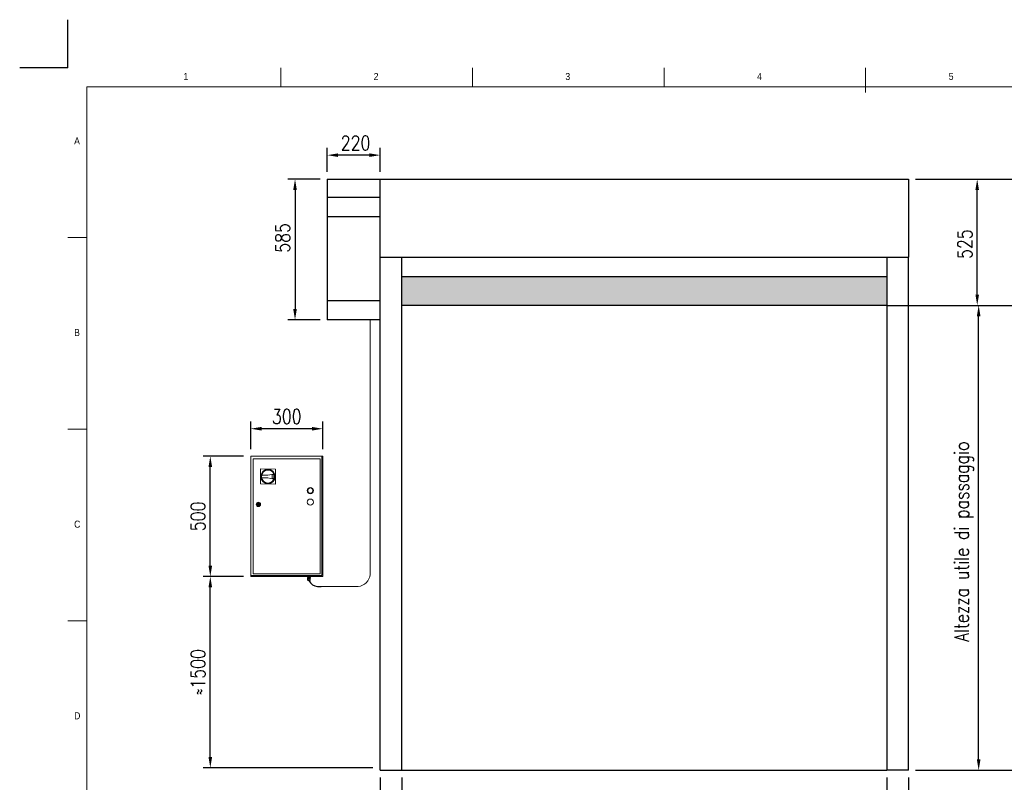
# Model space of a CAD drawing. Header units: millimetres. Extents: x 106533 to 120455, y 95328 to 100331.
# Tile 3 of 8: x 106533 to 110627, y 97157 to 100329. Entities that reach past the tile are written whole.
import ezdxf

# ---------------------------------------------------------------- set-up
doc = ezdxf.new("R2010")
doc.units = ezdxf.units.MM
doc.linetypes.add('ACAD_ISO02W100', pattern=[15, 12, -3])
for name, color, linetype in [('Disegno', 1, 'Continuous'), ('FORMAT', 7, 'Continuous'), ('Tratteggio', 4, 'ACAD_ISO02W100')]:
    doc.layers.add(name, color=color, linetype=linetype)
doc.styles.add('NYIP', font='romans.shx', dxfattribs={"width": 0.8})
doc.styles.add('SLDTEXTSTYLE0', font='GOTHIC.TTF', dxfattribs={"width": 0.913})
doc.dimstyles.new('STANDARD35', dxfattribs={"dimscale": 35, "dimtxt": 2, "dimasz": 1.5, "dimexe": 1, "dimexo": 1, "dimgap": 0.7, "dimtad": 1, "dimdec": 0, "dimdsep": 46, "dimtxsty": 'NYIP', "dimcen": 0, "dimclrd": 1, "dimclre": 1, "dimclrt": 2, "dimadec": 0, "dimazin": 0, "dimtfac": 1, "dimtdec": 0, "dimtix": 1, "dimtmove": 0, "dimatfit": 3, "dimfxl": 0, "dimtvp": 1, "dimtolj": 1, "dimtzin": 0, "dimarcsym": 0})

# ---------------------------------------------------------------- blocks, each defined once
blk = doc.blocks.new('A$C7C9C4F3F')
at = {"color": 7, "lineweight": 5}
blk.add_line((8295, 11245), (8295, 11504), dxfattribs=at)
at = {"layer": 'FORMAT', "color": 7, "lineweight": 5}
for p, q in [((2216, 11304), (2216, 11504)), ((4209, 11504), (4209, 11304)), ((6202, 11304), (6202, 11504)), ((16199, 11304), (199, 11304)), ((199, 11304), (199, 199)), ((199, 9738), (0, 9738)), ((0, 7745), (199, 7745)), ((0, 5752), (199, 5752))]:
    blk.add_line(p, q, dxfattribs=at)
at = {"color": 7, "lineweight": 5, "char_height": 73.8, "attachment_point": 1, "style": 'SLDTEXTSTYLE0'}
for s, insert in [('1', (1203, 11450)), ('2', (3180, 11450)), ('3', (5173, 11450)), ('4', (7166, 11450)), ('5', (9159, 11450)), ('A', (66, 10780)), ('B', (66, 8787)), ('C', (66, 6794)), ('D', (66, 4801))]:
    blk.add_mtext(s, dxfattribs=dict(at, insert=insert))
blk = doc.blocks.new('*D125')
at = {"color": 7, "lineweight": -2}
for p, q in [((107463.3, 98013), (107295.4, 98013)), ((107325.4, 97262.3), (107325.4, 97968)), ((108001.8, 97217.3), (107295.4, 97217.3))]:
    blk.add_line(p, q, dxfattribs=at)
at = {"color": 7}
for points in [[(107332.9, 97968), (107317.9, 97968), (107325.4, 98013)], [(107317.9, 97262.3), (107332.9, 97262.3), (107325.4, 97217.3)]]:
    blk.add_solid(points, dxfattribs=at)
at = {"layer": 'Defpoints', "color": 0}
for p in [(107325.4, 98013), (107493.3, 98013), (108031.8, 97217.3)]:
    blk.add_point(p, dxfattribs=at)
at = {"color": 7, "lineweight": 0, "insert": (107274.4, 97615.1), "char_height": 60, "attachment_point": 5, "rotation": 90, "style": 'NYIP'}
blk.add_mtext('\\A1;≈1500', dxfattribs=at)
blk = doc.blocks.new('*D126')
at = {"color": 7, "lineweight": -2}
for p, q in [((107462.9, 98513), (107295.4, 98513)), ((107325.4, 98058), (107325.4, 98468)), ((107462.9, 98013), (107295.4, 98013))]:
    blk.add_line(p, q, dxfattribs=at)
at = {"color": 7}
for points in [[(107332.9, 98468), (107317.9, 98468), (107325.4, 98513)], [(107317.9, 98058), (107332.9, 98058), (107325.4, 98013)]]:
    blk.add_solid(points, dxfattribs=at)
at = {"layer": 'Defpoints', "color": 0}
for p in [(107325.4, 98513), (107492.9, 98513), (107492.9, 98013)]:
    blk.add_point(p, dxfattribs=at)
at = {"color": 7, "lineweight": 0, "insert": (107274.4, 98263), "char_height": 60, "attachment_point": 5, "rotation": 90, "style": 'NYIP'}
blk.add_mtext('\\A1;500', dxfattribs=at)
blk = doc.blocks.new('*D164')
at = {"color": 7, "lineweight": -2}
for p, q in [((108031.8, 97176.8), (108031.8, 96950.8)), ((108121.8, 97176.8), (108121.8, 96950.8)), ((108031.8, 96980.8), (107822, 96980.8)), ((107986.8, 96980.8), (107941.8, 96980.8)), ((108121.8, 96980.8), (108031.8, 96980.8)), ((108166.8, 96980.8), (108211.8, 96980.8))]:
    blk.add_line(p, q, dxfattribs=at)
at = {"color": 7}
for points in [[(107986.8, 96973.3), (107986.8, 96988.3), (108031.8, 96980.8)], [(108166.8, 96988.3), (108166.8, 96973.3), (108121.8, 96980.8)]]:
    blk.add_solid(points, dxfattribs=at)
at = {"layer": 'Defpoints', "color": 0}
for p in [(108031.8, 97206.8), (108121.8, 97206.8), (108031.8, 96980.8)]:
    blk.add_point(p, dxfattribs=at)
at = {"color": 7, "lineweight": 0, "insert": (107881.9, 97031.8), "char_height": 60, "attachment_point": 5, "style": 'NYIP'}
blk.add_mtext('\\A1;90', dxfattribs=at)
blk = doc.blocks.new('*D165')
at = {"color": 7, "lineweight": -2}
for p, q in [((110138.7, 97176.8), (110138.7, 96944.8)), ((110228.7, 97176.8), (110228.7, 96944.8)), ((110093.7, 96974.8), (110048.7, 96974.8)), ((110228.7, 96974.8), (110138.7, 96974.8)), ((110228.7, 96974.8), (110438.5, 96974.8)), ((110273.7, 96974.8), (110318.7, 96974.8))]:
    blk.add_line(p, q, dxfattribs=at)
at = {"color": 7}
for points in [[(110093.7, 96967.3), (110093.7, 96982.3), (110138.7, 96974.8)], [(110273.7, 96982.3), (110273.7, 96967.3), (110228.7, 96974.8)]]:
    blk.add_solid(points, dxfattribs=at)
at = {"layer": 'Defpoints', "color": 0}
for p in [(110138.7, 97206.8), (110228.7, 97206.8), (110138.7, 96974.8)]:
    blk.add_point(p, dxfattribs=at)
at = {"color": 7, "lineweight": 0, "insert": (110378.6, 97025.8), "char_height": 60, "attachment_point": 5, "style": 'NYIP'}
blk.add_mtext('\\A1;90', dxfattribs=at)
blk = doc.blocks.new('*D166')
at = {"color": 7, "lineweight": -2}
for p, q in [((108121.8, 97176.8), (108121.8, 96950.8)), ((110138.7, 97176.8), (110138.7, 96950.8)), ((108166.8, 96980.8), (110093.7, 96980.8))]:
    blk.add_line(p, q, dxfattribs=at)
at = {"color": 7}
for points in [[(108166.8, 96988.3), (108166.8, 96973.3), (108121.8, 96980.8)], [(110093.7, 96973.3), (110093.7, 96988.3), (110138.7, 96980.8)]]:
    blk.add_solid(points, dxfattribs=at)
at = {"layer": 'Defpoints', "color": 0}
for p in [(108121.8, 97206.8), (110138.7, 97206.8), (110138.7, 96980.8)]:
    blk.add_point(p, dxfattribs=at)
at = {"color": 7, "lineweight": 0, "insert": (109123.8, 97041.8), "char_height": 60, "attachment_point": 5, "style": 'NYIP'}
blk.add_mtext('\\A1;Larghezza utile di passaggio', dxfattribs=at)
blk = doc.blocks.new('*D167')
at = {"color": 7, "lineweight": -2}
for p, q in [((110168.7, 99140.8), (110550.7, 99140.8)), ((110520.7, 97251.8), (110520.7, 99095.8)), ((110258.7, 97206.8), (110550.7, 97206.8))]:
    blk.add_line(p, q, dxfattribs=at)
at = {"color": 7}
for points in [[(110528.2, 99095.8), (110513.2, 99095.8), (110520.7, 99140.8)], [(110513.2, 97251.8), (110528.2, 97251.8), (110520.7, 97206.8)]]:
    blk.add_solid(points, dxfattribs=at)
at = {"layer": 'Defpoints', "color": 0}
for p in [(110138.7, 99140.8), (110520.7, 99140.8), (110228.7, 97206.8)]:
    blk.add_point(p, dxfattribs=at)
at = {"color": 7, "lineweight": 0, "insert": (110459.7, 98158), "char_height": 60, "attachment_point": 5, "rotation": 90, "style": 'NYIP'}
blk.add_mtext('\\A1;Altezza utile di passaggio', dxfattribs=at)
blk = doc.blocks.new('*D168')
at = {"color": 7, "lineweight": -2}
for p, q in [((110258.7, 99665.8), (110544.7, 99665.8)), ((110514.7, 99185.8), (110514.7, 99620.8)), ((110168.7, 99140.8), (110544.7, 99140.8))]:
    blk.add_line(p, q, dxfattribs=at)
at = {"color": 7}
for points in [[(110522.2, 99620.8), (110507.2, 99620.8), (110514.7, 99665.8)], [(110507.2, 99185.8), (110522.2, 99185.8), (110514.7, 99140.8)]]:
    blk.add_solid(points, dxfattribs=at)
at = {"layer": 'Defpoints', "color": 0}
for p in [(110228.7, 99665.8), (110514.7, 99665.8), (110138.7, 99140.8)]:
    blk.add_point(p, dxfattribs=at)
at = {"color": 7, "lineweight": 0, "insert": (110463.7, 99395.8), "char_height": 60, "attachment_point": 5, "rotation": 90, "style": 'NYIP'}
blk.add_mtext('\\A1;525', dxfattribs=at)
blk = doc.blocks.new('*D169')
at = {"color": 7, "lineweight": -2}
for p, q in [((107811.8, 99695.8), (107811.8, 99795.8)), ((108031.8, 99695.8), (108031.8, 99795.8)), ((107986.8, 99765.8), (107856.8, 99765.8))]:
    blk.add_line(p, q, dxfattribs=at)
at = {"color": 7}
for points in [[(107856.8, 99773.3), (107856.8, 99758.3), (107811.8, 99765.8)], [(107986.8, 99758.3), (107986.8, 99773.3), (108031.8, 99765.8)]]:
    blk.add_solid(points, dxfattribs=at)
at = {"layer": 'Defpoints', "color": 0}
for p in [(107811.8, 99765.8), (107811.8, 99665.8), (108031.8, 99665.8)]:
    blk.add_point(p, dxfattribs=at)
at = {"color": 7, "lineweight": 0, "insert": (107929.4, 99816.8), "char_height": 60, "attachment_point": 5, "style": 'NYIP'}
blk.add_mtext('\\A1;220', dxfattribs=at)
blk = doc.blocks.new('*D170')
at = {"color": 7, "lineweight": -2}
for p, q in [((107781.8, 99665.8), (107647.8, 99665.8)), ((107677.8, 99620.8), (107677.8, 99125.8)), ((107781.8, 99080.8), (107647.8, 99080.8))]:
    blk.add_line(p, q, dxfattribs=at)
at = {"color": 7}
for points in [[(107685.3, 99620.8), (107670.3, 99620.8), (107677.8, 99665.8)], [(107670.3, 99125.8), (107685.3, 99125.8), (107677.8, 99080.8)]]:
    blk.add_solid(points, dxfattribs=at)
at = {"layer": 'Defpoints', "color": 0}
for p in [(107811.8, 99665.8), (107677.8, 99080.8), (107811.8, 99080.8)]:
    blk.add_point(p, dxfattribs=at)
at = {"color": 7, "lineweight": 0, "insert": (107626.8, 99421.6), "char_height": 60, "attachment_point": 5, "rotation": 90, "style": 'NYIP'}
blk.add_mtext('\\A1;585', dxfattribs=at)
blk = doc.blocks.new('*D207')
at = {"color": 7, "lineweight": -2}
for p, q in [((107493.3, 98543), (107493.3, 98657.7)), ((107793.3, 98543), (107793.3, 98657.7)), ((107748.3, 98627.7), (107538.3, 98627.7))]:
    blk.add_line(p, q, dxfattribs=at)
at = {"color": 7}
for points in [[(107538.3, 98635.2), (107538.3, 98620.2), (107493.3, 98627.7)], [(107748.3, 98620.2), (107748.3, 98635.2), (107793.3, 98627.7)]]:
    blk.add_solid(points, dxfattribs=at)
at = {"layer": 'Defpoints', "color": 0}
for p in [(107493.3, 98627.7), (107493.3, 98513), (107793.3, 98513)]:
    blk.add_point(p, dxfattribs=at)
at = {"color": 7, "lineweight": 0, "insert": (107643.3, 98678.7), "char_height": 60, "attachment_point": 5, "style": 'NYIP'}
blk.add_mtext('\\A1;300', dxfattribs=at)
blk = doc.blocks.new('*D261')
at = {"color": 7, "lineweight": -2}
for p, q in [((110258.7, 99665.8), (110856.7, 99665.8)), ((110826.7, 99620.8), (110826.7, 97251.8)), ((110258.7, 97206.8), (110856.7, 97206.8))]:
    blk.add_line(p, q, dxfattribs=at)
at = {"color": 7}
for points in [[(110834.2, 99620.8), (110819.2, 99620.8), (110826.7, 99665.8)], [(110819.2, 97251.8), (110834.2, 97251.8), (110826.7, 97206.8)]]:
    blk.add_solid(points, dxfattribs=at)
at = {"layer": 'Defpoints', "color": 0}
for p in [(110228.7, 99665.8), (110228.7, 97206.8), (110826.7, 97206.8)]:
    blk.add_point(p, dxfattribs=at)
at = {"color": 7, "lineweight": 0, "insert": (110775.7, 98436.3), "char_height": 60, "attachment_point": 5, "rotation": 90, "style": 'NYIP'}
blk.add_mtext('\\A1;Altezza max', dxfattribs=at)

msp = doc.modelspace()

# ---------------------------------------------------------------- hatches: boundary and pattern name
h = msp.add_hatch(color=256)
h.set_gradient(color2=(0, 0, 0), one_color=1)
h.paths.add_polyline_path([(110138.7, 99140.8), (110138.7, 99260.8), (108121.8, 99260.8), (108121.8, 99140.8)])

# ---------------------------------------------------------------- linework, layer by layer
at = {"color": 7}
for q in [(106732.7, 100329.4), (106532.7, 100129.4)]:
    msp.add_line((106732.7, 100129.4), q, dxfattribs=at)
for p, q in [((108121.8, 99140.8), (108121.8, 99260.8)), ((108121.8, 99260.8), (110138.7, 99260.8)), ((110138.7, 99260.8), (110138.7, 99140.8)), ((110138.7, 99140.8), (108121.8, 99140.8)), ((110138.7, 99140.8), (112688.8, 99140.8)), ((107771.7, 97971.9), (107785.8, 97971.9)), ((108031.8, 97206.8), (108121.8, 97206.8)), ((108121.8, 97206.8), (110138.7, 97206.8)), ((110228.7, 97206.8), (110138.7, 97206.8))]:
    msp.add_line(p, q)
at = {"color": 7, "lineweight": 5}
for p, q in [((107989.7, 99080.8), (107989.7, 98021.6)), ((107493.3, 98513), (107789.5, 98513)), ((107493.3, 98013), (107493.3, 98513)), ((107504.2, 98502.1), (107782.4, 98502.1)), ((107504.2, 98023.9), (107504.2, 98502.1)), ((107782.4, 98502.1), (107782.4, 98023.9)), ((107789.5, 98513), (107789.5, 98016.8)), ((107789.5, 98513), (107793.3, 98513)), ((107793.3, 98513), (107793.3, 98013)), ((107533.9, 98397.8), (107534.2, 98460.2)), ((107534.2, 98460.2), (107596.6, 98459.9)), ((107565.3, 98434.6), (107590, 98439.3)), ((107582.6, 98435.9), (107588.8, 98437.1)), ((107596.6, 98459.9), (107596.3, 98397.5)), ((107596.3, 98397.5), (107533.9, 98397.8)), ((107539, 98434.7), (107565.3, 98434.6)), ((107565.2, 98423.1), (107539, 98423.2)), ((107589.9, 98418.2), (107565.2, 98423.1)), ((107582.5, 98421.7), (107582.6, 98435.9)), ((107582.5, 98421.7), (107582.6, 98435.9)), ((107588.7, 98420.4), (107582.5, 98421.7)), ((107520.4, 98314.3), (107522.3, 98314.3)), ((107528.4, 98314.3), (107530.3, 98314.3)), ((107522.3, 98311.7), (107520.4, 98311.7)), ((107530.3, 98311.7), (107528.4, 98311.7)), ((107789.5, 98016.8), (107493.3, 98016.8)), ((107493.3, 98013), (107493.3, 98016.8)), ((107493.3, 98013), (107500.6, 98013)), ((107793.3, 98013), (107493.3, 98013)), ((107500.3, 98013), (107500.3, 98013)), ((107500.6, 98013), (107501.2, 98013)), ((107501.2, 98013), (107502.2, 98013)), ((107502.2, 98013), (107503.5, 98013)), ((107503.5, 98013), (107505, 98013)), ((107782.4, 98023.9), (107504.2, 98023.9)), ((107505, 98013), (107506.6, 98013)), ((107506.6, 98013), (107508.4, 98013)), ((107508.4, 98013), (107510.2, 98013)), ((107510.2, 98013), (107512, 98013)), ((107512, 98013), (107513.7, 98013)), ((107513.7, 98013), (107515.2, 98013)), ((107515.2, 98013), (107516.4, 98013)), ((107516.4, 98013), (107517.4, 98013)), ((107517.4, 98013), (107518, 98013)), ((107518, 98013), (107518.3, 98013)), ((107518.3, 98013), (107518.3, 98013)), ((107540.3, 98013), (107540.3, 98013)), ((107540.3, 98013), (107540.6, 98013)), ((107540.6, 98013), (107541.2, 98013)), ((107541.2, 98013), (107542.2, 98013)), ((107542.2, 98013), (107543.5, 98013)), ((107543.5, 98013), (107545, 98013)), ((107545, 98013), (107546.6, 98013)), ((107546.6, 98013), (107548.4, 98013)), ((107548.4, 98013), (107550.2, 98013)), ((107550.2, 98013), (107552, 98013)), ((107552, 98013), (107553.7, 98013)), ((107553.7, 98013), (107555.2, 98013)), ((107555.2, 98013), (107556.4, 98013)), ((107556.4, 98013), (107557.4, 98013)), ((107557.4, 98013), (107558, 98013)), ((107558, 98013), (107558.3, 98013)), ((107558.3, 98013), (107558.3, 98013)), ((107688.3, 98013), (107688.3, 98013)), ((107688.3, 98013), (107688.6, 98013)), ((107688.6, 98013), (107689.2, 98013)), ((107689.2, 98013), (107690.2, 98013)), ((107690.2, 98013), (107691.5, 98013)), ((107691.5, 98013), (107693, 98013)), ((107693, 98013), (107694.6, 98013)), ((107694.6, 98013), (107696.4, 98013)), ((107696.4, 98013), (107698.2, 98013)), ((107698.2, 98013), (107700, 98013)), ((107700, 98013), (107701.7, 98013)), ((107701.7, 98013), (107703.2, 98013)), ((107703.2, 98013), (107704.4, 98013)), ((107704.4, 98013), (107705.4, 98013)), ((107705.4, 98013), (107706, 98013)), ((107706, 98013), (107706.3, 98013)), ((107706.3, 98013), (107706.3, 98013)), ((107728.3, 98013), (107728.3, 98013)), ((107728.3, 98013), (107728.6, 98013)), ((107728.6, 98013), (107729.2, 98013)), ((107729.2, 98013), (107730.2, 98013)), ((107729.3, 98006.5), (107729.3, 98009)), ((107732.4, 98009), (107729.3, 98009)), ((107732.4, 98006.5), (107729.3, 98006.5)), ((107729.3, 98006.5), (107731.6, 98006.5)), ((107730.1, 97999), (107730.1, 98004.5)), ((107735.6, 98004.5), (107730.1, 98004.5)), ((107730.1, 97999), (107730.4, 97997.2)), ((107732.8, 97999), (107730.1, 97999)), ((107730.2, 97999), (107730.1, 97999)), ((107730.1, 97999), (107730.1, 97999)), ((107730.1, 97999), (107730.1, 97999)), ((107730.2, 98013), (107731.5, 98013)), ((107730.3, 97999), (107730.2, 97999)), ((107730.6, 97999), (107730.3, 97999)), ((107730.4, 97997.2), (107730.5, 97997.2)), ((107730.5, 97997.2), (107730.8, 97997.2)), ((107730.9, 97999), (107730.6, 97999)), ((107730.8, 97997.2), (107731.2, 97997.2)), ((107731.3, 97999), (107730.9, 97999)), ((107731.1, 98013), (107731.1, 98009)), ((107731.2, 97997.2), (107731.8, 97997.2)), ((107731.7, 97999), (107731.3, 97999)), ((107731.5, 98013), (107733, 98013)), ((107731.6, 98006.5), (107731.6, 98004.5)), ((107731.9, 98006.5), (107731.6, 98006.5)), ((107731.6, 98006.5), (107731.6, 98006.5)), ((107731.6, 98006.5), (107731.6, 98006.5)), ((107732.3, 97999), (107731.7, 97999)), ((107731.8, 97997.2), (107732.6, 97997.2)), ((107732.4, 98006.5), (107731.9, 98006.5)), ((107731.9, 97996), (107732, 97996)), ((107732, 97996), (107731.9, 97996)), ((107732, 97996), (107732.3, 97996)), ((107732.3, 97996), (107732, 97996)), ((107732.8, 97999), (107732.3, 97999)), ((107732.3, 97996), (107732.7, 97996)), ((107732.7, 97996), (107732.3, 97996)), ((107732.4, 98006.5), (107732.4, 98009)), ((107738.7, 98009), (107732.4, 98009)), ((107733, 98006.5), (107732.4, 98006.5)), ((107738.7, 98006.5), (107732.4, 98006.5)), ((107732.6, 97997.2), (107733.4, 97997.2)), ((107732.7, 97996), (107733.3, 97996)), ((107733.3, 97996), (107732.7, 97996)), ((107735.6, 97999), (107732.8, 97999)), ((107733.5, 97999), (107732.8, 97999)), ((107733, 98013), (107734.6, 98013)), ((107733.7, 98006.5), (107733, 98006.5)), ((107733.1, 97996), (107733.1, 97996)), ((107733.1, 97996), (107733.4, 97996)), ((107733.4, 97996), (107733.1, 97996)), ((107733.1, 97996), (107733.1, 97996)), ((107733.3, 97996), (107734, 97996)), ((107734, 97996), (107733.3, 97996)), ((107733.4, 97997.2), (107734.3, 97997.2)), ((107733.4, 97996), (107733.8, 97996)), ((107733.8, 97996), (107733.4, 97996)), ((107734.2, 97999), (107733.5, 97999)), ((107734.5, 98006.5), (107733.7, 98006.5)), ((107733.8, 97996), (107734.4, 97996)), ((107734.4, 97996), (107733.8, 97996)), ((107734, 97996), (107734.7, 97996)), ((107734.7, 97996), (107734, 97996)), ((107734.8, 97999), (107734.2, 97999)), ((107734.3, 97997.2), (107735.3, 97997.2)), ((107734.4, 97996), (107735, 97996)), ((107735, 97996), (107734.4, 97996)), ((107735.3, 98006.5), (107734.5, 98006.5)), ((107734.6, 98013), (107736.4, 98013)), ((107734.7, 97996), (107735.6, 97996)), ((107735.6, 97996), (107734.7, 97996)), ((107735.6, 97999), (107734.8, 97999)), ((107735, 97996), (107735.7, 97996)), ((107735.7, 97996), (107735, 97996)), ((107736.2, 98006.5), (107735.3, 98006.5)), ((107735.3, 97997.2), (107736.3, 97997.2)), ((107735.6, 97999), (107735.6, 98004.5)), ((107741, 98004.5), (107735.6, 98004.5)), ((107738.3, 97999), (107735.6, 97999)), ((107736.3, 97999), (107735.6, 97999)), ((107735.6, 97996), (107736.4, 97996)), ((107736.4, 97996), (107735.6, 97996)), ((107735.7, 97996), (107736.4, 97996)), ((107736.4, 97996), (107735.7, 97996)), ((107737, 98006.5), (107736.2, 98006.5)), ((107737, 97999), (107736.3, 97999)), ((107736.3, 97997.2), (107737.2, 97997.2)), ((107736.4, 98013), (107738.2, 98013)), ((107736.4, 97996), (107737.1, 97996)), ((107737.1, 97996), (107736.4, 97996)), ((107736.4, 97996), (107737, 97996)), ((107737, 97996), (107736.4, 97996)), ((107737.8, 98006.5), (107737, 98006.5)), ((107737.6, 97999), (107737, 97999)), ((107737, 97996), (107737.5, 97996)), ((107737.5, 97996), (107737, 97996)), ((107737.1, 97996), (107737.8, 97996)), ((107737.8, 97996), (107737.1, 97996)), ((107737.2, 97997.2), (107738.1, 97997.2)), ((107737.5, 97996), (107737.8, 97996)), ((107737.8, 97996), (107737.5, 97996)), ((107738.3, 97999), (107737.6, 97999)), ((107738.5, 98006.5), (107737.8, 98006.5)), ((107737.8, 97996), (107738.4, 97996)), ((107738.4, 97996), (107737.8, 97996)), ((107737.8, 97996), (107738, 97996)), ((107738, 97996), (107737.8, 97996)), ((107738, 97996), (107738, 97996)), ((107738.1, 97997.2), (107738.9, 97997.2)), ((107738.2, 98013), (107740, 98013)), ((107741, 97999), (107738.3, 97999)), ((107738.8, 97999), (107738.3, 97999)), ((107738.4, 97996), (107738.8, 97996)), ((107738.8, 97996), (107738.4, 97996)), ((107739, 98006.5), (107738.5, 98006.5)), ((107738.7, 98006.5), (107738.7, 98009)), ((107741.8, 98009), (107738.7, 98009)), ((107741.8, 98006.5), (107738.7, 98006.5)), ((107739.4, 97999), (107738.8, 97999)), ((107738.8, 97996), (107739.1, 97996)), ((107739.1, 97996), (107738.8, 97996)), ((107738.9, 97997.2), (107739.6, 97997.2)), ((107739.3, 98006.5), (107739, 98006.5)), ((107739.1, 97996), (107739.2, 97996)), ((107739.2, 97996), (107739.1, 97996)), ((107739.5, 98006.5), (107739.3, 98006.5)), ((107739.8, 97999), (107739.4, 97999)), ((107739.6, 98006.5), (107739.5, 98006.5)), ((107739.6, 98004.5), (107739.6, 98006.5)), ((107739.6, 98006.5), (107741.8, 98006.5)), ((107739.6, 97997.2), (107740.1, 97997.2)), ((107740.2, 97999), (107739.8, 97999)), ((107740, 98013), (107741.7, 98013)), ((107740.1, 98009), (107740.1, 98013)), ((107740.1, 97997.2), (107740.5, 97997.2)), ((107740.6, 97999), (107740.2, 97999)), ((107740.5, 97997.2), (107740.7, 97997.2)), ((107740.8, 97999), (107740.6, 97999)), ((107740.7, 97997.2), (107741, 97999)), ((107740.7, 97997.2), (107740.7, 97997.2)), ((107740.9, 97999), (107740.8, 97999)), ((107741, 97999), (107740.9, 97999)), ((107741, 97999), (107741, 98004.5)), ((107741, 97999), (107741, 97999)), ((107741, 97999), (107741, 97999)), ((107741.7, 98013), (107743.2, 98013)), ((107741.8, 98006.5), (107741.8, 98009)), ((107743.2, 98013), (107744.4, 98013)), ((107744.4, 98013), (107745.4, 98013)), ((107745.4, 98013), (107746, 98013)), ((107746, 98013), (107746.3, 98013)), ((107746.3, 98013), (107746.3, 98013)), ((107768.3, 98013), (107768.3, 98013)), ((107768.3, 98013), (107768.6, 98013)), ((107768.6, 98013), (107769.2, 98013)), ((107769.2, 98013), (107770.2, 98013)), ((107770.2, 98013), (107771.5, 98013)), ((107771.5, 98013), (107773, 98013)), ((107773, 98013), (107774.6, 98013)), ((107774.6, 98013), (107776.4, 98013)), ((107776.4, 98013), (107778.2, 98013)), ((107778.2, 98013), (107793.3, 98013)), ((107780, 98013), (107781.7, 98013)), ((107781.7, 98013), (107783.2, 98013)), ((107783.2, 98013), (107784.4, 98013)), ((107784.4, 98013), (107785.4, 98013)), ((107785.4, 98013), (107786, 98013)), ((107786, 98013), (107786.3, 98013)), ((107786.3, 98013), (107786.3, 98013)), ((107939.7, 97971.9), (107785.8, 97971.9))]:
    msp.add_line(p, q, dxfattribs=at)
for centre, radius in [((107565.2, 98428.8), 29.8), ((107565.2, 98428.8), 26.9), ((107741.5, 98370.3), 12.8), ((107741.5, 98370.3), 10.9), ((107525.3, 98313), 8.96), ((107525.3, 98313), 7.68), ((107525.3, 98313), 5.12), ((107525.3, 98313), 1.28), ((107741.5, 98322.3), 12.8)]:
    msp.add_circle(centre, radius, dxfattribs=at)
for centre, radius, start, end in [((107565.2, 98428.8), 25, 340.1095, 19.297), ((107565.2, 98428.8), 26.9, 336.5708, 22.8356), ((107565.2, 98428.8), 26.9, 167.3296, 192.0768), ((107525.3, 98313), 5.12, 14.4775, 165.5225), ((107525.3, 98313), 3.3, 22.8511, 157.1489), ((107525.3, 98313), 5.12, 194.4775, 345.5225), ((107525.3, 98313), 3.3, 202.8511, 337.1489), ((107936.1, 98025.5), 53.8, 273.8397, 355.7635)]:
    msp.add_arc(centre, radius, start, end, dxfattribs=at)
msp.add_arc((107773.5, 98013.9), 42, 205.2117, 267.5201)
for points, knots in [([(107730.5, 97997.2), (107730.5, 97997.1), (107730.5, 97996.9), (107730.7, 97996.6), (107730.9, 97996.4), (107731.1, 97996.2), (107731.4, 97996.1), (107731.6, 97996), (107731.7, 97996), (107731.7, 97996), (107731.7, 97996)], [0, 0, 0, 0, 0.127932, 0.334083, 0.512603, 0.668158, 0.801193, 0.910237, 0.992808, 1, 1, 1, 1]), ([(107739.3, 97996), (107739.3, 97996), (107739.4, 97996), (107739.5, 97996), (107739.7, 97996.1), (107740, 97996.2), (107740.3, 97996.5), (107740.6, 97996.8), (107740.6, 97997.1), (107740.7, 97997.2)], [0, 0, 0, 0, 0.004473, 0.071345, 0.184056, 0.381389, 0.583308, 0.787337, 1, 1, 1, 1])]:
    msp.add_open_spline(points, degree=3, knots=knots, dxfattribs=at)
at = {"layer": 'Disegno', "color": 7}
for p, q in [((107811.8, 99665.8), (107811.8, 99080.8)), ((107811.8, 99665.8), (110228.7, 99665.8)), ((108031.8, 99340.8), (108031.8, 99665.8)), ((110228.7, 99665.8), (110228.7, 99340.8)), ((107811.8, 99590.8), (108031.8, 99590.8)), ((107811.8, 99510.8), (108031.8, 99510.8)), ((108031.8, 99340.8), (110228.7, 99340.8)), ((108031.8, 97206.8), (108031.8, 99340.8)), ((108121.8, 97206.8), (108121.8, 99340.8)), ((110138.7, 99340.8), (110138.7, 97206.8)), ((110228.7, 97206.8), (110228.7, 99340.8)), ((107811.8, 99160.8), (108031.8, 99160.8)), ((108031.8, 99080.8), (107811.8, 99080.8))]:
    msp.add_line(p, q, dxfattribs=at)
at = {"layer": 'Tratteggio', "color": 7, "ltscale": 40}
msp.add_line((110138.7, 99140.8), (108121.8, 99140.8), dxfattribs=at)

# ---------------------------------------------------------------- block references
at = {"xscale": 0.4, "yscale": 0.4, "zscale": 0.4}
msp.add_blockref('A$C7C9C4F3F', (106732.7, 95527.9), dxfattribs=at)

# ---------------------------------------------------------------- dimensions: what is measured, and where the dimension line sits
at = {"color": 7, "lineweight": 0}
for base, p1, p2, picture, middle in [((107811.8, 99765.8), (108031.8, 99665.8), (107811.8, 99665.8), '*D169', (107929.4, 99765.8)), ((108031.8, 96980.8), (108121.8, 97206.8), (108031.8, 97206.8), '*D164', (107881.9, 96980.8)), ((110138.7, 96974.8), (110228.7, 97206.8), (110138.7, 97206.8), '*D165', (110378.6, 96974.8))]:
    dim = msp.add_linear_dim(base=base, p1=p1, p2=p2, dimstyle='STANDARD35', override={"dimscale": 30, "dimclrd": 7, "dimclre": 7, "dimclrt": 7}, dxfattribs=at)
    dim.commit()
    dim.dimension.update_dxf_attribs({"geometry": picture, "text_midpoint": middle, "dimtype": 160})
for base, p1, p2, picture, middle in [((107677.8, 99080.8), (107811.8, 99665.8), (107811.8, 99080.8), '*D170', (107677.8, 99421.6)), ((110514.7, 99665.8), (110138.7, 99140.8), (110228.7, 99665.8), '*D168', (110514.7, 99395.8))]:
    dim = msp.add_linear_dim(base=base, p1=p1, p2=p2, angle=90, dimstyle='STANDARD35', override={"dimscale": 30, "dimclrd": 7, "dimclre": 7, "dimclrt": 7}, dxfattribs=at)
    dim.commit()
    dim.dimension.update_dxf_attribs({"geometry": picture, "text_midpoint": middle, "dimtype": 160})
for base, p1, p2, text, picture, middle in [((110826.7, 97206.8), (110228.7, 99665.8), (110228.7, 97206.8), 'Altezza max', '*D261', (110775.7, 98436.3)), ((107325.4, 98013), (108031.8, 97217.3), (107493.3, 98013), '≈1500', '*D125', (107274.4, 97615.1))]:
    dim = msp.add_linear_dim(base=base, p1=p1, p2=p2, angle=90, text=text, dimstyle='STANDARD35', override={"dimscale": 30, "dimclrd": 7, "dimclre": 7, "dimclrt": 7}, dxfattribs=at)
    dim.commit()
    dim.dimension.update_dxf_attribs({"geometry": picture, "text_midpoint": middle})
dim = msp.add_linear_dim(base=(110520.7, 99140.8), p1=(110228.7, 97206.8), p2=(110138.7, 99140.8), angle=90, text='Altezza utile di passaggio', dimstyle='STANDARD35', override={"dimscale": 30, "dimclrd": 7, "dimclre": 7, "dimclrt": 7}, dxfattribs=at)
dim.commit()
dim.dimension.update_dxf_attribs({"geometry": '*D167', "text_midpoint": (110520.7, 98158), "dimtype": 160})
for base, p1, p2, angle, picture, middle in [((107493.3, 98627.7), (107793.3, 98513), (107493.3, 98513), 180, '*D207', (107643.3, 98678.7)), ((107325.4, 98513), (107492.9, 98013), (107492.9, 98513), 90, '*D126', (107274.4, 98263))]:
    dim = msp.add_linear_dim(base=base, p1=p1, p2=p2, angle=angle, dimstyle='STANDARD35', override={"dimscale": 30, "dimclrd": 7, "dimclre": 7, "dimclrt": 7}, dxfattribs=at)
    dim.commit()
    dim.dimension.update_dxf_attribs({"geometry": picture, "text_midpoint": middle})
dim = msp.add_linear_dim(base=(110138.7, 96980.8), p1=(108121.8, 97206.8), p2=(110138.7, 97206.8), text='Larghezza utile di passaggio', dimstyle='STANDARD35', override={"dimscale": 30, "dimclrd": 7, "dimclre": 7, "dimclrt": 7}, dxfattribs=at)
dim.commit()
dim.dimension.update_dxf_attribs({"geometry": '*D166', "text_midpoint": (109123.8, 96980.8), "dimtype": 160})

doc.saveas('drawing.dxf')
